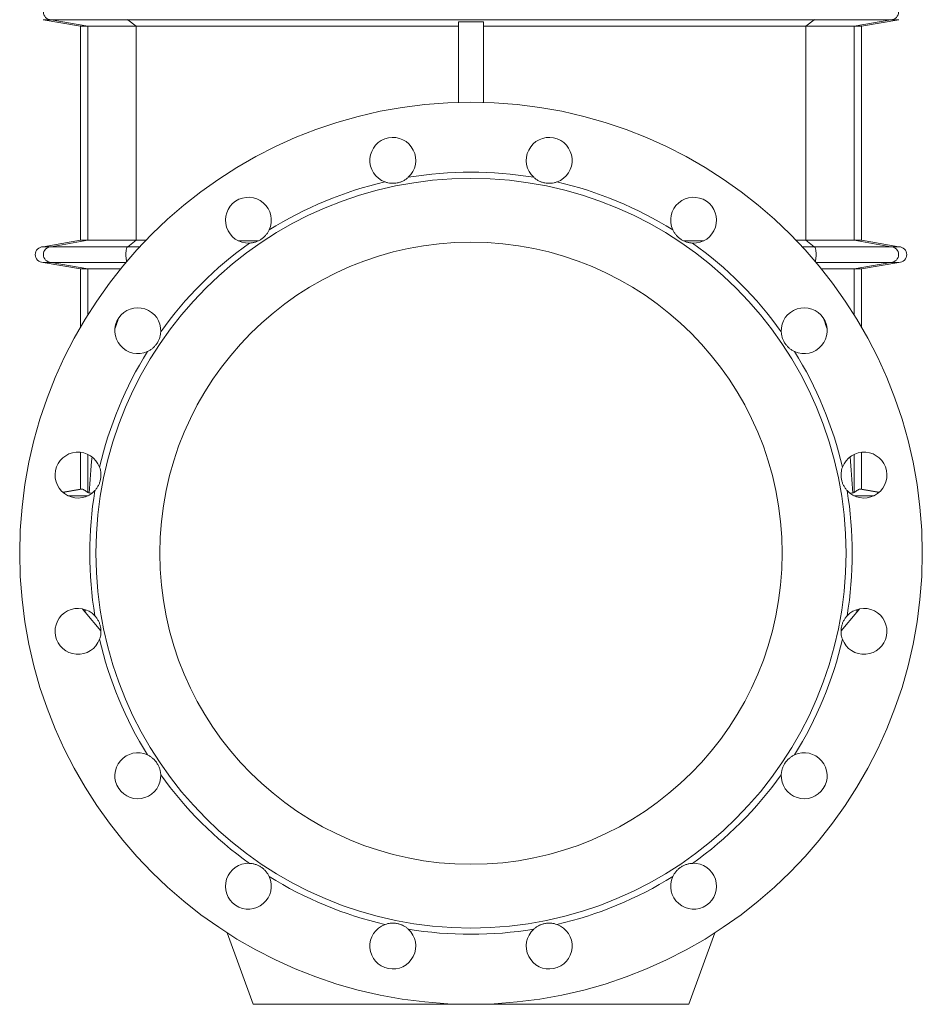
# Model space of a CAD drawing. Header units: millimetres. Extents: x -807 to 731, y -57 to 2098.
# Tile 5 of 6: x 151 to 731, y 680 to 1313. Entities that reach past the tile are written whole.
import ezdxf

# ---------------------------------------------------------------- set-up
doc = ezdxf.new("R2010")
doc.units = ezdxf.units.MM

msp = doc.modelspace()

# ---------------------------------------------------------------- linework, layer by layer
at = {"color": 7, "linetype": 'Continuous', "lineweight": 15}
for p, q in [((166.06, 1312.55), (190.06, 1308.32)), ((166.06, 1312.55), (171.21, 1312.55)), ((171.21, 1312.55), (220.45, 1312.55)), ((220.45, 1312.55), (661.68, 1312.55)), ((433.06, 1311.18), (433.06, 1259.44)), ((449.06, 1311.18), (449.06, 1259.44)), ((710.91, 1312.55), (661.68, 1312.55)), ((692.06, 1308.32), (716.06, 1312.55)), ((716.06, 1312.55), (710.91, 1312.55)), ((190.06, 1308.32), (190.06, 1170.78)), ((190.06, 1308.32), (194.93, 1308.32)), ((194.93, 1308.32), (225.99, 1308.32)), ((225.99, 1308.32), (433.06, 1308.32)), ((656.14, 1308.32), (449.06, 1308.32)), ((687.19, 1308.32), (656.14, 1308.32)), ((692.06, 1308.32), (687.19, 1308.32)), ((692.06, 1170.78), (692.06, 1308.32)), ((190.06, 1170.78), (166.06, 1166.55)), ((166.06, 1166.55), (171.21, 1166.55)), ((171.21, 1166.55), (220.45, 1166.55)), ((194.93, 1170.78), (190.06, 1170.78)), ((225.99, 1170.78), (194.93, 1170.78)), ((304.54, 1170.44), (291.46, 1170.44)), ((577.59, 1170.44), (590.66, 1170.44)), ((656.14, 1170.78), (687.19, 1170.78)), ((710.91, 1166.55), (661.68, 1166.55)), ((687.19, 1170.78), (692.06, 1170.78)), ((716.06, 1166.55), (692.06, 1170.78)), ((716.06, 1166.55), (710.91, 1166.55)), ((166.06, 1156.55), (190.06, 1152.32)), ((166.06, 1156.55), (171.21, 1156.55)), ((171.21, 1156.55), (219.41, 1156.55)), ((190.06, 1152.32), (190.06, 1114.81)), ((190.06, 1152.32), (194.93, 1152.32)), ((194.93, 1152.32), (215.9, 1152.32)), ((710.91, 1156.55), (662.72, 1156.55)), ((687.19, 1152.32), (666.22, 1152.32)), ((692.06, 1152.32), (687.19, 1152.32)), ((692.06, 1152.32), (716.06, 1156.55)), ((692.06, 1114.81), (692.06, 1152.32)), ((716.06, 1156.55), (710.91, 1156.55)), ((190.06, 1034.46), (190.06, 1010.78)), ((692.06, 1010.78), (692.06, 1034.46)), ((190.06, 1010.78), (178.69, 1008.78)), ((182, 1006.55), (195.02, 1006.55)), ((190.99, 1010.78), (190.06, 1010.78)), ((195.79, 1008.18), (197.87, 1008.4)), ((686.33, 1008.18), (684.25, 1008.4)), ((700.12, 1006.55), (687.1, 1006.55)), ((691.14, 1010.78), (692.06, 1010.78)), ((703.43, 1008.78), (692.06, 1010.78)), ((203.24, 919.66), (193.15, 931.69)), ((678.88, 919.66), (688.97, 931.69)), ((284.31, 725.56), (301.06, 679.55)), ((597.81, 725.56), (581.06, 679.55)), ((301.06, 679.55), (441.06, 679.55)), ((581.06, 679.55), (441.06, 679.55))]:
    msp.add_line(p, q, dxfattribs=at)
at = {"color": 8, "linetype": 'Continuous', "lineweight": 0}
for p, q in [((171.21, 1312.55), (194.93, 1308.32)), ((220.45, 1312.55), (225.99, 1308.32)), ((661.68, 1312.55), (656.14, 1308.32)), ((710.91, 1312.55), (687.19, 1308.32)), ((194.93, 1170.78), (194.93, 1308.32)), ((225.99, 1170.78), (225.99, 1308.32)), ((656.14, 1170.78), (656.14, 1308.32)), ((687.19, 1170.78), (687.19, 1308.32)), ((194.93, 1170.78), (171.21, 1166.55)), ((225.99, 1170.78), (220.45, 1166.55)), ((656.14, 1170.78), (661.68, 1166.55)), ((687.19, 1170.78), (710.91, 1166.55)), ((171.21, 1156.55), (194.93, 1152.32)), ((194.93, 1122.91), (194.93, 1152.32)), ((710.91, 1156.55), (687.19, 1152.32)), ((687.19, 1122.91), (687.19, 1152.32)), ((194.93, 1008.62), (194.93, 1033.07)), ((687.19, 1008.62), (687.19, 1033.07)), ((190.99, 1010.78), (178.85, 1008.64)), ((691.14, 1010.78), (703.27, 1008.64))]:
    msp.add_line(p, q, dxfattribs=at)
at = {"color": 8, "linetype": 'Continuous', "lineweight": 0, "flags": 128}
for points in [[(220.3, 1312.59), (220.45, 1312.55)], [(661.83, 1312.59), (661.68, 1312.55)], [(220.45, 1166.55), (220.3, 1166.51), (220.15, 1166.38), (220.01, 1166.17), (219.87, 1165.88), (219.74, 1165.52), (219.63, 1165.09), (219.53, 1164.6), (219.45, 1164.05), (219.38, 1163.47), (219.33, 1162.85), (219.3, 1162.2), (219.29, 1161.55), (219.3, 1160.9), (219.33, 1160.26), (219.38, 1159.64), (219.45, 1159.05), (219.53, 1158.51), (219.63, 1158.02), (219.74, 1157.59), (219.87, 1157.22), (219.9, 1157.14)], [(661.68, 1166.55), (661.83, 1166.51), (661.97, 1166.38), (662.12, 1166.17), (662.25, 1165.88), (662.38, 1165.52), (662.49, 1165.09), (662.59, 1164.6), (662.68, 1164.05), (662.74, 1163.47), (662.79, 1162.85), (662.82, 1162.2), (662.83, 1161.55), (662.82, 1160.9), (662.79, 1160.26), (662.74, 1159.64), (662.68, 1159.05), (662.59, 1158.51), (662.49, 1158.02), (662.38, 1157.59), (662.25, 1157.22), (662.22, 1157.14)]]:
    msp.add_lwpolyline(points, dxfattribs=at)
at = {"color": 7, "linetype": 'Continuous', "lineweight": 15, "flags": 128}
for points in [[(193.15, 931.69), (191.93, 933.14), (191.39, 933.78)], [(688.97, 931.69), (690.19, 933.14), (690.73, 933.78)]]:
    msp.add_lwpolyline(points, dxfattribs=at)
at = {"color": 7, "linetype": 'Continuous', "lineweight": 15}
for radius in [290, 241, 200]:
    msp.add_circle((441.06, 969.55), radius, dxfattribs=at)
at = {"color": 8, "linetype": 'Continuous', "lineweight": 0}
for centre, start, end in [((171.26, 1317.55), 90.5469, 269.4531), ((710.86, 1317.55), 270.5469, 89.4531), ((171.26, 1161.55), 90.54678, 269.45322), ((710.86, 1161.55), 270.54678, 89.45322)]:
    msp.add_arc(centre, 5, start, end, dxfattribs=at)
at = {"color": 7, "linetype": 'Continuous', "lineweight": 15}
for centre, radius, start, end in [((390.83, 1222.1), 14.75, 312.43177, 250.06823), ((491.3, 1222.1), 14.75, 289.93177, 227.56823), ((441.06, 969.55), 245, 80.53625, 99.46375), ((441.06, 969.55), 245, 103.03625, 121.96375), ((441.06, 969.55), 245, 58.03625, 76.96375), ((298, 1183.66), 14.75, 334.93177, 272.56823), ((584.12, 1183.66), 14.75, 267.43177, 205.06823), ((166.06, 1161.55), 5, 90, 270), ((441.06, 969.55), 245, 125.53625, 144.46375), ((441.06, 969.55), 245, 35.53625, 54.46375), ((716.06, 1161.55), 5, 270, 90), ((226.96, 1112.61), 14.75, 357.43177, 295.06823), ((655.16, 1112.61), 14.75, 244.93177, 182.56823), ((441.06, 969.55), 245, 148.03625, 166.96375), ((441.06, 969.55), 245, 13.03625, 31.96375), ((188.51, 1019.79), 14.75, 19.93177, 317.56823), ((693.61, 1019.79), 14.75, 222.43177, 160.06823), ((441.06, 969.55), 245, 170.53625, 189.46375), ((441.06, 969.55), 245, 350.53625, 9.46375), ((188.51, 919.32), 14.75, 42.43177, 340.06823), ((693.61, 919.32), 14.75, 199.93177, 137.56823), ((441.06, 969.55), 245, 193.03625, 211.96375), ((441.06, 969.55), 245, 328.03625, 346.96375), ((226.96, 826.49), 14.75, 64.93177, 2.56823), ((655.16, 826.49), 14.75, 177.43177, 115.06823), ((441.06, 969.55), 245, 215.53625, 234.46375), ((441.06, 969.55), 245, 305.53625, 324.46375), ((298, 755.45), 14.75, 87.43177, 25.06823), ((584.12, 755.45), 14.75, 154.93177, 92.56823), ((441.06, 969.55), 245, 238.03625, 256.96375), ((441.06, 969.55), 245, 283.03625, 301.96375), ((390.83, 717), 14.75, 109.93177, 47.56823), ((491.3, 717), 14.75, 132.43177, 70.06823), ((441.06, 969.55), 245, 260.53625, 279.46375)]:
    msp.add_arc(centre, radius, start, end, dxfattribs=at)
for centre, major_axis, start_param, end_param in [((235.45, 961.24), (0, 184.94), 0.529145, 0.601331), ((646.68, 961.24), (0, 184.94), 5.681854, 5.75404), ((235.45, 961.24), (0, 184.94), 1.181306, 1.314169), ((646.68, 961.24), (0, 184.94), 4.969017, 5.101879), ((603.06, 704.36), (0, 1862.92), 1.447587, 1.44846), ((279.06, 704.36), (0, 1862.92), 4.834725, 4.835598)]:
    msp.add_ellipse(centre, major_axis=major_axis, ratio=0.221695, start_param=start_param, end_param=end_param, dxfattribs=at)
for points in [[(449.06, 1311.18), (443.73, 1311.17), (438.39, 1311.17), (433.06, 1311.18)], [(195.79, 1008.18), (195.43, 1008.33), (195.15, 1008.47), (194.93, 1008.62)], [(686.33, 1008.18), (686.69, 1008.33), (686.98, 1008.47), (687.19, 1008.62)]]:
    msp.add_open_spline(points, degree=3, dxfattribs=at)
for points, knots in [([(400.78, 1211.22), (400.32, 1210.8), (399.83, 1210.4), (399.04, 1209.85), (398.77, 1209.67), (398.2, 1209.33), (397.91, 1209.16), (397.01, 1208.7), (396.38, 1208.42), (395.41, 1208.08), (395.08, 1207.98), (394.41, 1207.79), (394.06, 1207.71), (393.02, 1207.5), (392.33, 1207.42), (390.95, 1207.34), (390.25, 1207.35), (388.91, 1207.46), (388.26, 1207.56), (387.31, 1207.78), (387, 1207.86), (386.39, 1208.03), (386.09, 1208.13), (385.8, 1208.24)], [0, 0, 0, 0, 0.125, 0.125, 0.1875, 0.1875, 0.25, 0.25, 0.375, 0.375, 0.4375, 0.4375, 0.5, 0.5, 0.625, 0.625, 0.75, 0.75, 0.875, 0.875, 0.9375, 0.9375, 1, 1, 1, 1]), ([(481.35, 1211.22), (481.8, 1210.8), (482.29, 1210.4), (483.08, 1209.85), (483.36, 1209.67), (483.92, 1209.33), (484.21, 1209.16), (485.11, 1208.7), (485.74, 1208.42), (486.71, 1208.08), (487.04, 1207.98), (487.72, 1207.79), (488.06, 1207.71), (489.1, 1207.5), (489.79, 1207.42), (491.17, 1207.34), (491.87, 1207.35), (493.21, 1207.46), (493.86, 1207.56), (494.81, 1207.78), (495.13, 1207.86), (495.74, 1208.03), (496.03, 1208.13), (496.33, 1208.24)], [0, 0, 0, 0, 0.125, 0.125, 0.1875, 0.1875, 0.25, 0.25, 0.375, 0.375, 0.4375, 0.4375, 0.5, 0.5, 0.625, 0.625, 0.75, 0.75, 0.875, 0.875, 0.9375, 0.9375, 1, 1, 1, 1]), ([(311.36, 1177.41), (311.1, 1176.84), (310.8, 1176.29), (310.28, 1175.48), (310.1, 1175.21), (309.71, 1174.68), (309.5, 1174.41), (308.85, 1173.63), (308.37, 1173.14), (307.6, 1172.45), (307.34, 1172.23), (306.79, 1171.8), (306.5, 1171.59), (305.62, 1171.01), (305.01, 1170.66), (303.77, 1170.06), (303.12, 1169.81), (301.84, 1169.4), (301.2, 1169.24), (300.24, 1169.07), (299.92, 1169.03), (299.29, 1168.96), (298.97, 1168.93), (298.66, 1168.92)], [0, 0, 0, 0, 0.125, 0.125, 0.1875, 0.1875, 0.25, 0.25, 0.375, 0.375, 0.4375, 0.4375, 0.5, 0.5, 0.625, 0.625, 0.75, 0.75, 0.875, 0.875, 0.9375, 0.9375, 1, 1, 1, 1]), ([(570.76, 1177.41), (571.02, 1176.84), (571.32, 1176.29), (571.84, 1175.48), (572.03, 1175.21), (572.41, 1174.68), (572.62, 1174.41), (573.28, 1173.63), (573.75, 1173.14), (574.52, 1172.45), (574.78, 1172.23), (575.34, 1171.8), (575.62, 1171.59), (576.5, 1171.01), (577.11, 1170.66), (578.36, 1170.06), (579, 1169.81), (580.29, 1169.4), (580.93, 1169.24), (581.89, 1169.07), (582.21, 1169.03), (582.84, 1168.96), (583.15, 1168.93), (583.46, 1168.92)], [0, 0, 0, 0, 0.125, 0.125, 0.1875, 0.1875, 0.25, 0.25, 0.375, 0.375, 0.4375, 0.4375, 0.5, 0.5, 0.625, 0.625, 0.75, 0.75, 0.875, 0.875, 0.9375, 0.9375, 1, 1, 1, 1]), ([(220.45, 1166.55), (222.57, 1166.55), (225.17, 1166.55), (227.78, 1166.55), (228.26, 1166.55)], [0, 0, 0, 0, 0.815462, 1, 1, 1, 1]), ([(225.99, 1170.78), (227.93, 1170.78), (230.03, 1170.78), (232.13, 1170.78), (232.29, 1170.78)], [0, 0, 0, 0, 0.924716, 1, 1, 1, 1]), ([(656.14, 1170.78), (654.2, 1170.78), (652.11, 1170.78), (650.02, 1170.78), (649.88, 1170.78)], [0, 0, 0, 0, 0.930735, 1, 1, 1, 1]), ([(661.68, 1166.55), (659.55, 1166.55), (656.94, 1166.55), (654.32, 1166.55), (653.82, 1166.55)], [0, 0, 0, 0, 0.811985, 1, 1, 1, 1]), ([(241.69, 1111.95), (241.67, 1111.33), (241.6, 1110.7), (241.43, 1109.75), (241.37, 1109.44), (241.21, 1108.79), (241.12, 1108.47), (240.81, 1107.5), (240.56, 1106.87), (240.12, 1105.94), (239.96, 1105.63), (239.61, 1105.02), (239.42, 1104.72), (238.84, 1103.84), (238.41, 1103.29), (237.49, 1102.26), (236.99, 1101.77), (235.96, 1100.9), (235.42, 1100.52), (234.6, 1099.99), (234.33, 1099.83), (233.77, 1099.52), (233.49, 1099.38), (233.21, 1099.25)], [0, 0, 0, 0, 0.125, 0.125, 0.1875, 0.1875, 0.25, 0.25, 0.375, 0.375, 0.4375, 0.4375, 0.5, 0.5, 0.625, 0.625, 0.75, 0.75, 0.875, 0.875, 0.9375, 0.9375, 1, 1, 1, 1]), ([(640.43, 1111.95), (640.46, 1111.33), (640.52, 1110.7), (640.69, 1109.75), (640.76, 1109.44), (640.91, 1108.79), (641, 1108.47), (641.31, 1107.5), (641.56, 1106.87), (642.01, 1105.94), (642.17, 1105.63), (642.51, 1105.02), (642.7, 1104.72), (643.29, 1103.84), (643.71, 1103.29), (644.64, 1102.26), (645.14, 1101.77), (646.17, 1100.9), (646.7, 1100.52), (647.52, 1099.99), (647.8, 1099.83), (648.35, 1099.52), (648.63, 1099.38), (648.92, 1099.25)], [0, 0, 0, 0, 0.125, 0.125, 0.1875, 0.1875, 0.25, 0.25, 0.375, 0.375, 0.4375, 0.4375, 0.5, 0.5, 0.625, 0.625, 0.75, 0.75, 0.875, 0.875, 0.9375, 0.9375, 1, 1, 1, 1]), ([(202.38, 1024.82), (202.59, 1024.23), (202.76, 1023.63), (202.98, 1022.69), (203.04, 1022.37), (203.14, 1021.72), (203.18, 1021.38), (203.26, 1020.37), (203.27, 1019.69), (203.22, 1018.66), (203.19, 1018.31), (203.1, 1017.62), (203.05, 1017.27), (202.84, 1016.23), (202.66, 1015.56), (202.2, 1014.25), (201.92, 1013.61), (201.3, 1012.42), (200.96, 1011.85), (200.4, 1011.06), (200.21, 1010.8), (199.81, 1010.3), (199.61, 1010.07), (199.4, 1009.84)], [0, 0, 0, 0, 0.125, 0.125, 0.1875, 0.1875, 0.25, 0.25, 0.375, 0.375, 0.4375, 0.4375, 0.5, 0.5, 0.625, 0.625, 0.75, 0.75, 0.875, 0.875, 0.9375, 0.9375, 1, 1, 1, 1]), ([(679.75, 1024.82), (679.54, 1024.23), (679.36, 1023.63), (679.15, 1022.69), (679.09, 1022.37), (678.99, 1021.72), (678.95, 1021.38), (678.86, 1020.37), (678.85, 1019.69), (678.9, 1018.66), (678.93, 1018.31), (679.02, 1017.62), (679.08, 1017.27), (679.28, 1016.23), (679.47, 1015.56), (679.92, 1014.25), (680.2, 1013.61), (680.82, 1012.42), (681.16, 1011.85), (681.72, 1011.06), (681.92, 1010.8), (682.31, 1010.3), (682.52, 1010.07), (682.73, 1009.84)], [0, 0, 0, 0, 0.125, 0.125, 0.1875, 0.1875, 0.25, 0.25, 0.375, 0.375, 0.4375, 0.4375, 0.5, 0.5, 0.625, 0.625, 0.75, 0.75, 0.875, 0.875, 0.9375, 0.9375, 1, 1, 1, 1]), ([(194.93, 1008.62), (194.49, 1008.93), (193.62, 1009.53), (192.67, 1010.15), (191.95, 1010.53), (191.41, 1010.74), (191.13, 1010.77), (190.99, 1010.78)], [0, 0, 0, 0, 0.249448, 0.498885, 0.665918, 0.832975, 1, 1, 1, 1]), ([(687.19, 1008.62), (687.63, 1008.93), (688.5, 1009.53), (689.45, 1010.15), (690.17, 1010.53), (690.71, 1010.74), (690.99, 1010.77), (691.14, 1010.78)], [0, 0, 0, 0, 0.249448, 0.498885, 0.665918, 0.832975, 1, 1, 1, 1]), ([(199.4, 929.27), (199.81, 928.81), (200.21, 928.32), (200.76, 927.53), (200.94, 927.26), (201.29, 926.69), (201.45, 926.4), (201.92, 925.5), (202.19, 924.88), (202.53, 923.9), (202.64, 923.57), (202.82, 922.9), (202.9, 922.55), (203.11, 921.51), (203.2, 920.82), (203.27, 919.44), (203.26, 918.74), (203.15, 917.4), (203.05, 916.75), (202.84, 915.8), (202.76, 915.49), (202.58, 914.88), (202.48, 914.58), (202.38, 914.29)], [0, 0, 0, 0, 0.125, 0.125, 0.1875, 0.1875, 0.25, 0.25, 0.375, 0.375, 0.4375, 0.4375, 0.5, 0.5, 0.625, 0.625, 0.75, 0.75, 0.875, 0.875, 0.9375, 0.9375, 1, 1, 1, 1]), ([(682.73, 929.27), (682.31, 928.81), (681.91, 928.32), (681.36, 927.53), (681.18, 927.26), (680.84, 926.69), (680.67, 926.4), (680.21, 925.5), (679.93, 924.88), (679.59, 923.9), (679.49, 923.57), (679.3, 922.9), (679.22, 922.55), (679.01, 921.51), (678.92, 920.82), (678.85, 919.44), (678.86, 918.74), (678.97, 917.4), (679.07, 916.75), (679.29, 915.8), (679.37, 915.49), (679.54, 914.88), (679.64, 914.58), (679.75, 914.29)], [0, 0, 0, 0, 0.125, 0.125, 0.1875, 0.1875, 0.25, 0.25, 0.375, 0.375, 0.4375, 0.4375, 0.5, 0.5, 0.625, 0.625, 0.75, 0.75, 0.875, 0.875, 0.9375, 0.9375, 1, 1, 1, 1]), ([(233.21, 839.85), (233.77, 839.59), (234.32, 839.29), (235.14, 838.77), (235.41, 838.59), (235.94, 838.2), (236.2, 837.99), (236.98, 837.34), (237.47, 836.86), (238.16, 836.1), (238.38, 835.83), (238.81, 835.28), (239.02, 834.99), (239.61, 834.11), (239.95, 833.51), (240.55, 832.26), (240.81, 831.61), (241.22, 830.33), (241.37, 829.69), (241.54, 828.73), (241.59, 828.41), (241.66, 827.78), (241.68, 827.46), (241.69, 827.15)], [0, 0, 0, 0, 0.125, 0.125, 0.1875, 0.1875, 0.25, 0.25, 0.375, 0.375, 0.4375, 0.4375, 0.5, 0.5, 0.625, 0.625, 0.75, 0.75, 0.875, 0.875, 0.9375, 0.9375, 1, 1, 1, 1]), ([(648.92, 839.85), (648.35, 839.59), (647.8, 839.29), (646.99, 838.77), (646.72, 838.59), (646.18, 838.2), (645.92, 837.99), (645.14, 837.34), (644.65, 836.86), (643.96, 836.1), (643.74, 835.83), (643.31, 835.28), (643.1, 834.99), (642.51, 834.11), (642.17, 833.51), (641.57, 832.26), (641.31, 831.61), (640.91, 830.33), (640.75, 829.69), (640.58, 828.73), (640.54, 828.41), (640.47, 827.78), (640.44, 827.46), (640.43, 827.15)], [0, 0, 0, 0, 0.125, 0.125, 0.1875, 0.1875, 0.25, 0.25, 0.375, 0.375, 0.4375, 0.4375, 0.5, 0.5, 0.625, 0.625, 0.75, 0.75, 0.875, 0.875, 0.9375, 0.9375, 1, 1, 1, 1]), ([(298.66, 770.18), (299.28, 770.16), (299.91, 770.09), (300.86, 769.92), (301.18, 769.86), (301.82, 769.7), (302.14, 769.61), (303.11, 769.3), (303.74, 769.05), (304.68, 768.61), (304.98, 768.45), (305.59, 768.1), (305.89, 767.91), (306.77, 767.33), (307.32, 766.9), (308.36, 765.98), (308.84, 765.48), (309.71, 764.45), (310.1, 763.92), (310.62, 763.09), (310.78, 762.82), (311.09, 762.26), (311.23, 761.98), (311.36, 761.7)], [0, 0, 0, 0, 0.125, 0.125, 0.1875, 0.1875, 0.25, 0.25, 0.375, 0.375, 0.4375, 0.4375, 0.5, 0.5, 0.625, 0.625, 0.75, 0.75, 0.875, 0.875, 0.9375, 0.9375, 1, 1, 1, 1]), ([(583.46, 770.18), (582.84, 770.16), (582.21, 770.09), (581.26, 769.92), (580.94, 769.86), (580.3, 769.7), (579.98, 769.61), (579.01, 769.3), (578.38, 769.05), (577.45, 768.61), (577.14, 768.45), (576.53, 768.1), (576.23, 767.91), (575.35, 767.33), (574.8, 766.9), (573.77, 765.98), (573.28, 765.48), (572.41, 764.45), (572.03, 763.92), (571.5, 763.09), (571.34, 762.82), (571.03, 762.26), (570.89, 761.98), (570.76, 761.7)], [0, 0, 0, 0, 0.125, 0.125, 0.1875, 0.1875, 0.25, 0.25, 0.375, 0.375, 0.4375, 0.4375, 0.5, 0.5, 0.625, 0.625, 0.75, 0.75, 0.875, 0.875, 0.9375, 0.9375, 1, 1, 1, 1]), ([(385.8, 730.87), (386.38, 731.08), (386.99, 731.26), (387.93, 731.47), (388.25, 731.53), (388.9, 731.63), (389.23, 731.67), (390.24, 731.75), (390.92, 731.77), (391.96, 731.71), (392.3, 731.68), (393, 731.59), (393.35, 731.54), (394.38, 731.33), (395.06, 731.15), (396.36, 730.69), (397, 730.41), (398.2, 729.79), (398.76, 729.45), (399.56, 728.89), (399.82, 728.7), (400.31, 728.3), (400.55, 728.1), (400.78, 727.89)], [0, 0, 0, 0, 0.125, 0.125, 0.1875, 0.1875, 0.25, 0.25, 0.375, 0.375, 0.4375, 0.4375, 0.5, 0.5, 0.625, 0.625, 0.75, 0.75, 0.875, 0.875, 0.9375, 0.9375, 1, 1, 1, 1]), ([(496.33, 730.87), (495.74, 731.08), (495.14, 731.26), (494.2, 731.47), (493.88, 731.53), (493.22, 731.63), (492.89, 731.67), (491.88, 731.75), (491.2, 731.77), (490.17, 731.71), (489.82, 731.68), (489.13, 731.59), (488.78, 731.54), (487.74, 731.33), (487.07, 731.15), (485.76, 730.69), (485.12, 730.41), (483.93, 729.79), (483.36, 729.45), (482.57, 728.89), (482.31, 728.7), (481.81, 728.3), (481.57, 728.1), (481.35, 727.89)], [0, 0, 0, 0, 0.125, 0.125, 0.1875, 0.1875, 0.25, 0.25, 0.375, 0.375, 0.4375, 0.4375, 0.5, 0.5, 0.625, 0.625, 0.75, 0.75, 0.875, 0.875, 0.9375, 0.9375, 1, 1, 1, 1])]:
    msp.add_open_spline(points, degree=3, knots=knots, dxfattribs=at)

doc.saveas('drawing.dxf')
